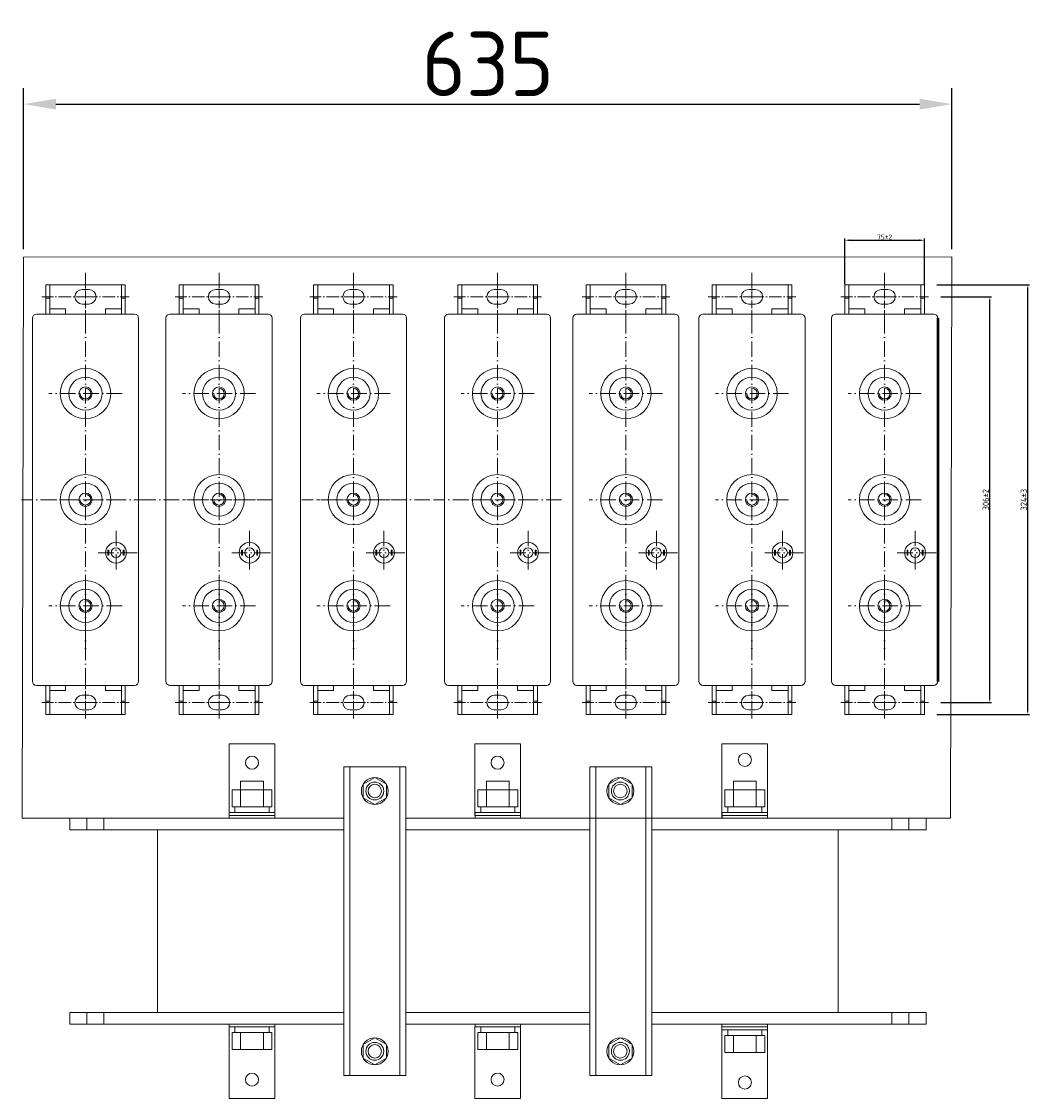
# Model space of a CAD drawing. Header units: millimetres. Extents: x -1203 to 1994, y -515 to 1290.
# Tile 1 of 5: x -1199 to -418, y -515 to 320. Entities that reach past the tile are written whole.
import ezdxf

# ---------------------------------------------------------------- set-up
doc = ezdxf.new("R2010")
doc.units = ezdxf.units.MM
for name, pattern in [('ACAD_ISO10W100', [18, 12, -3, 0, -3]), ('GEN7', [13.75, 9.75, -1.5, 1, -1.5]), ('GEN7A', [7.625, 6, -0.75, 0.125, -0.75])]:
    doc.linetypes.add(name, pattern=pattern)
doc.layers.get('0').update_dxf_attribs({"lineweight": 50})
doc.layers.add('02细实线', color=3, linetype='Continuous', lineweight=15)
doc.layers.add('05细中心线', color=7, linetype='ACAD_ISO10W100', lineweight=15)
doc.layers.add('7', color=4, linetype='GEN7')
doc.layers.add('7A', color=4, linetype='GEN7A')
doc.styles.add('GOST-2.304_Type-B', font='GOST Common.ttf')
doc.dimstyles.new('ISO-25', dxfattribs={"dimtxt": 5, "dimasz": 2.5, "dimexe": 1.25, "dimexo": 0.625, "dimtad": 1, "dimtoh": 1, "dimdec": 0, "dimtxsty": 'GOST-2.304_Type-B', "dimcen": 2.5, "dimadec": 0, "dimazin": 0, "dimtfac": 1, "dimtdec": 0, "dimtmove": 0, "dimatfit": 3, "dimfxl": 1, "dimarcsym": 0})

# ---------------------------------------------------------------- blocks, each defined once
blk = doc.blocks.new('*D132')
at = {"color": 0, "lineweight": -2, "transparency": 16777216}
for p, q in [((-1197.69, 143.98), (-1197.69, 268.91)), ((-477.88, 144.02), (-477.88, 268.91)), ((-1172.69, 256.41), (-502.88, 256.41))]:
    blk.add_line(p, q, dxfattribs=at)
at = {"color": 0, "transparency": 16777216}
for points in [[(-1172.69, 260.58), (-1172.69, 252.25), (-1197.69, 256.41)], [(-502.88, 260.58), (-502.88, 252.25), (-477.88, 256.41)]]:
    blk.add_solid(points, dxfattribs=at)
at = {"layer": 'Defpoints', "color": 0, "transparency": 16777216}
for p in [(-477.88, 256.41), (-1197.69, 137.73), (-477.88, 137.77)]:
    blk.add_point(p, dxfattribs=at)
at = {"color": 0, "lineweight": 0, "transparency": 16777216, "insert": (-837.78, 287.66), "char_height": 50, "attachment_point": 5, "style": 'GOST-2.304_Type-B'}
blk.add_mtext('635', dxfattribs=at)
blk = doc.blocks.new('*D136')
at = {"color": 0, "lineweight": -2}
for p, q in [((-486.54, 106.94), (-447.2, 106.94)), ((-448.45, -205.3), (-448.45, 104.44)), ((-486.54, -207.8), (-447.2, -207.8))]:
    blk.add_line(p, q, dxfattribs=at)
at = {"color": 0}
for points in [[(-448.87, 104.44), (-448.04, 104.44), (-448.45, 106.94)], [(-448.87, -205.3), (-448.04, -205.3), (-448.45, -207.8)]]:
    blk.add_solid(points, dxfattribs=at)
at = {"layer": 'Defpoints', "color": 0}
for p in [(-487.16, 106.94), (-448.45, 106.94), (-487.16, -207.8)]:
    blk.add_point(p, dxfattribs=at)
at = {"color": 0, "lineweight": 0, "insert": (-451.58, -50.43), "char_height": 5, "attachment_point": 5, "rotation": 90, "style": 'GOST-2.304_Type-B'}
blk.add_mtext('306±2', dxfattribs=at)
blk = doc.blocks.new('*D135')
at = {"color": 0, "lineweight": -2}
for p, q in [((-489.62, 116.2), (-417.71, 116.2)), ((-418.96, -214.56), (-418.96, 113.7)), ((-489.62, -217.06), (-417.71, -217.06))]:
    blk.add_line(p, q, dxfattribs=at)
at = {"color": 0}
for points in [[(-419.38, 113.7), (-418.54, 113.7), (-418.96, 116.2)], [(-419.38, -214.56), (-418.54, -214.56), (-418.96, -217.06)]]:
    blk.add_solid(points, dxfattribs=at)
at = {"layer": 'Defpoints', "color": 0}
for p in [(-490.25, 116.2), (-418.96, 116.2), (-490.25, -217.06)]:
    blk.add_point(p, dxfattribs=at)
at = {"color": 0, "lineweight": 0, "insert": (-422.08, -50.43), "char_height": 5, "attachment_point": 5, "rotation": 90, "style": 'GOST-2.304_Type-B'}
blk.add_mtext('324±3', dxfattribs=at)
blk = doc.blocks.new('*D129')
at = {"color": 0, "lineweight": -2}
for p, q in [((-560.87, 116.83), (-560.87, 152.08)), ((-556.87, 150.83), (-503.16, 150.83)), ((-499.16, 116.83), (-499.16, 152.08))]:
    blk.add_line(p, q, dxfattribs=at)
at = {"color": 0}
for points in [[(-556.87, 151.49), (-556.87, 150.16), (-560.87, 150.83)], [(-503.16, 151.49), (-503.16, 150.16), (-499.16, 150.83)]]:
    blk.add_solid(points, dxfattribs=at)
at = {"layer": 'Defpoints', "color": 0}
for p in [(-499.16, 150.83), (-560.87, 116.2), (-499.16, 116.2)]:
    blk.add_point(p, dxfattribs=at)
at = {"color": 0, "lineweight": 0, "insert": (-530.02, 153.33), "char_height": 5, "attachment_point": 5, "style": 'GOST-2.304_Type-B'}
blk.add_mtext('{\\H0.75x;75±2}', dxfattribs=at)

msp = doc.modelspace()

# ---------------------------------------------------------------- linework, layer by layer
at = {"lineweight": 0}
for p, q in [((-1149.71, 119.29), (-1149.71, 125.46)), ((-1046.17, 119.29), (-1046.17, 125.46)), ((-941.93, 119.29), (-941.93, 125.46)), ((-830.16, 119.29), (-830.16, 125.46)), ((-730.64, 119.29), (-730.64, 125.46)), ((-632.88, 119.29), (-632.88, 125.46)), ((-530.02, 119.29), (-530.02, 125.46)), ((-1111.66, 93.57), (-1187.77, 93.57)), ((-1008.11, 93.57), (-1084.23, 93.57)), ((-903.87, 93.57), (-979.98, 93.57)), ((-792.1, 93.57), (-868.21, 93.57)), ((-692.59, 93.57), (-768.7, 93.57)), ((-594.82, 93.57), (-670.94, 93.57)), ((-491.96, 93.57), (-568.07, 93.57)), ((-1190.86, 90.49), (-1190.86, -191.35)), ((-1108.57, 90.49), (-1108.57, -191.35)), ((-1087.32, 90.49), (-1087.32, -191.35)), ((-1005.03, 90.49), (-1005.03, -191.35)), ((-983.07, 90.49), (-983.07, -191.35)), ((-900.78, 90.49), (-900.78, -191.35)), ((-871.3, 90.49), (-871.3, -191.35)), ((-789.01, 90.49), (-789.01, -191.35)), ((-771.79, 90.49), (-771.79, -191.35)), ((-689.5, 90.49), (-689.5, -191.35)), ((-674.02, 90.49), (-674.02, -191.35)), ((-591.74, 90.49), (-591.74, -191.35)), ((-571.16, 90.49), (-571.16, -191.35)), ((-1149.71, -146.17), (-1149.71, -152.34)), ((-1046.17, -146.17), (-1046.17, -152.34)), ((-941.93, -146.17), (-941.93, -152.34)), ((-830.16, -146.17), (-830.16, -152.34)), ((-730.64, -146.17), (-730.64, -152.34)), ((-632.88, -146.17), (-632.88, -152.34)), ((-530.02, -146.17), (-530.02, -152.34)), ((-1111.66, -194.43), (-1187.77, -194.43)), ((-1008.11, -194.43), (-1084.23, -194.43)), ((-903.87, -194.43), (-979.98, -194.43)), ((-792.1, -194.43), (-868.21, -194.43)), ((-692.59, -194.43), (-768.7, -194.43)), ((-594.82, -194.43), (-670.94, -194.43)), ((-491.96, -194.43), (-568.07, -194.43)), ((-944.83, -257.52), (-944.83, -497.15)), ((-901.33, -257.52), (-905.92, -257.52)), ((-905.92, -257.52), (-905.92, -497.15)), ((-753.98, -257.52), (-753.98, -497.15)), ((-715.07, -257.52), (-715.07, -497.15)), ((-1036.04, -275.48), (-1029.42, -275.48)), ((-1036.04, -275.48), (-1036.04, -275.48)), ((-1036.04, -275.48), (-1036.04, -288.72)), ((-1011.77, -268.86), (-1029.42, -268.86)), ((-1029.42, -268.86), (-1029.42, -275.48)), ((-1029.42, -275.48), (-1029.42, -288.72)), ((-1029.42, -275.48), (-1011.77, -275.48)), ((-1011.77, -275.48), (-1011.77, -268.86)), ((-1005.15, -275.48), (-1011.77, -275.48)), ((-1011.77, -275.48), (-1011.77, -288.72)), ((-1005.15, -275.48), (-1005.15, -288.72)), ((-845.39, -275.48), (-838.77, -275.48)), ((-845.39, -275.48), (-845.39, -275.48)), ((-845.39, -275.48), (-845.39, -288.72)), ((-821.12, -268.86), (-838.77, -268.86)), ((-838.77, -268.86), (-838.77, -275.48)), ((-838.77, -275.48), (-838.77, -288.72)), ((-838.77, -275.48), (-821.12, -275.48)), ((-821.12, -275.48), (-821.12, -268.86)), ((-814.5, -275.48), (-821.12, -275.48)), ((-821.12, -275.48), (-821.12, -288.72)), ((-814.5, -275.48), (-814.5, -288.72)), ((-653.93, -275.48), (-647.31, -275.48)), ((-653.93, -275.48), (-653.93, -275.48)), ((-653.93, -275.48), (-653.93, -288.72)), ((-629.66, -268.86), (-647.31, -268.86)), ((-647.31, -268.86), (-647.31, -275.48)), ((-647.31, -275.48), (-647.31, -288.72)), ((-647.31, -275.48), (-629.66, -275.48)), ((-629.66, -275.48), (-629.66, -268.86)), ((-623.04, -275.48), (-629.66, -275.48)), ((-629.66, -275.48), (-629.66, -288.72)), ((-623.04, -275.48), (-623.04, -288.72)), ((-1005.15, -288.72), (-1036.04, -288.72)), ((-814.5, -288.72), (-845.39, -288.72)), ((-623.04, -288.72), (-653.93, -288.72)), ((-949.42, -297.55), (-1161.99, -297.55)), ((-1161.99, -297.55), (-1148.75, -297.55)), ((-1161.99, -297.55), (-1161.99, -306.37)), ((-1148.75, -297.55), (-1148.75, -306.37)), ((-1135.51, -306.37), (-1135.51, -297.55)), ((-1123.37, -297.55), (-1056.82, -297.55)), ((-1038.24, -295.34), (-1038.24, -293.13)), ((-1002.94, -293.13), (-1038.24, -293.13)), ((-1002.94, -295.34), (-1038.24, -295.34)), ((-1038.24, -297.55), (-1038.24, -295.34)), ((-1002.94, -297.55), (-1038.24, -297.55)), ((-1002.94, -293.13), (-1002.94, -295.34)), ((-1002.94, -295.34), (-1002.94, -297.55)), ((-758.57, -297.55), (-901.33, -297.55)), ((-847.6, -295.34), (-847.6, -293.13)), ((-812.3, -293.13), (-847.6, -293.13)), ((-812.3, -295.34), (-847.6, -295.34)), ((-847.6, -297.55), (-847.6, -295.34)), ((-812.3, -297.55), (-847.6, -297.55)), ((-812.3, -293.13), (-812.3, -295.34)), ((-812.3, -295.34), (-812.3, -297.55)), ((-557.45, -297.55), (-710.48, -297.55)), ((-710.48, -297.55), (-497.91, -297.55)), ((-656.13, -295.34), (-656.13, -293.13)), ((-620.83, -293.13), (-656.13, -293.13)), ((-620.83, -295.34), (-656.13, -295.34)), ((-656.13, -297.55), (-656.13, -295.34)), ((-620.83, -297.55), (-656.13, -297.55)), ((-620.83, -293.13), (-620.83, -295.34)), ((-620.83, -295.34), (-620.83, -297.55)), ((-536.53, -297.55), (-603.08, -297.55)), ((-524.39, -306.37), (-524.39, -297.55)), ((-497.91, -297.55), (-511.15, -297.55)), ((-511.15, -297.55), (-511.15, -306.37)), ((-497.91, -297.55), (-497.91, -306.37)), ((-1161.99, -306.37), (-1093.87, -306.37)), ((-1148.75, -306.37), (-1135.51, -306.37)), ((-1148.75, -306.37), (-1135.51, -306.37)), ((-497.91, -306.37), (-566.03, -306.37)), ((-511.15, -306.37), (-524.39, -306.37)), ((-511.15, -306.37), (-524.39, -306.37)), ((-1161.99, -448.3), (-1105.83, -448.3)), ((-1161.99, -457.12), (-1161.99, -448.3)), ((-949.42, -448.3), (-1160.07, -448.3)), ((-1148.75, -457.12), (-1148.75, -448.3)), ((-1148.75, -448.3), (-1135.51, -448.3)), ((-1148.75, -448.3), (-1135.51, -448.3)), ((-1135.51, -448.3), (-1135.51, -457.12)), ((-1105.83, -448.3), (-949.42, -448.3)), ((-901.33, -448.3), (-758.57, -448.3)), ((-710.48, -448.3), (-499.83, -448.3)), ((-497.91, -448.3), (-557.45, -448.3)), ((-511.15, -448.3), (-524.39, -448.3)), ((-511.15, -448.3), (-524.39, -448.3)), ((-524.39, -448.3), (-524.39, -457.12)), ((-511.15, -457.12), (-511.15, -448.3)), ((-497.91, -457.12), (-497.91, -448.3)), ((-949.42, -457.12), (-1161.99, -457.12)), ((-1161.99, -457.12), (-1148.75, -457.12)), ((-949.42, -457.12), (-1160.07, -457.12)), ((-1105.83, -457.12), (-949.42, -457.12)), ((-1002.94, -457.12), (-1038.25, -457.12)), ((-1038.25, -457.12), (-1038.25, -459.33)), ((-1002.94, -459.33), (-1038.25, -459.33)), ((-1002.94, -459.33), (-1002.94, -457.12)), ((-901.33, -457.12), (-758.57, -457.12)), ((-812.3, -457.12), (-847.6, -457.12)), ((-847.6, -457.12), (-847.6, -459.33)), ((-812.3, -459.33), (-847.6, -459.33)), ((-812.3, -459.33), (-812.3, -457.12)), ((-710.48, -457.12), (-499.83, -457.12)), ((-710.48, -457.12), (-497.91, -457.12)), ((-620.84, -457.12), (-656.14, -457.12)), ((-656.14, -457.12), (-656.14, -459.33)), ((-620.84, -459.33), (-656.14, -459.33)), ((-656.14, -459.33), (-656.14, -461.54)), ((-620.84, -459.33), (-620.84, -457.12)), ((-620.84, -461.54), (-620.84, -459.33)), ((-536.53, -457.12), (-603.08, -457.12)), ((-497.91, -457.12), (-511.15, -457.12)), ((-1036.04, -476.98), (-1036.04, -463.74)), ((-1005.15, -463.74), (-1036.04, -463.74)), ((-1029.42, -476.98), (-1029.42, -463.74)), ((-1011.77, -476.98), (-1011.77, -463.74)), ((-1005.15, -476.98), (-1005.15, -463.74)), ((-845.4, -476.98), (-845.4, -463.74)), ((-814.51, -463.74), (-845.4, -463.74)), ((-838.78, -476.98), (-838.78, -463.74)), ((-821.13, -476.98), (-821.13, -463.74)), ((-814.51, -476.98), (-814.51, -463.74)), ((-620.84, -461.54), (-656.14, -461.54)), ((-653.93, -479.19), (-653.93, -465.95)), ((-623.04, -465.95), (-653.93, -465.95)), ((-647.31, -479.19), (-647.31, -465.95)), ((-629.66, -479.19), (-629.66, -465.95)), ((-623.04, -479.19), (-623.04, -465.95)), ((-1036.04, -476.98), (-1029.42, -476.98)), ((-1036.04, -476.98), (-1036.04, -476.98)), ((-1029.42, -476.98), (-1011.77, -476.98)), ((-1005.15, -476.98), (-1011.77, -476.98)), ((-845.4, -476.98), (-838.78, -476.98)), ((-845.4, -476.98), (-845.4, -476.98)), ((-838.78, -476.98), (-821.13, -476.98)), ((-814.51, -476.98), (-821.13, -476.98)), ((-653.93, -479.19), (-647.31, -479.19)), ((-653.93, -479.19), (-653.93, -479.19)), ((-647.31, -479.19), (-629.66, -479.19)), ((-623.04, -479.19), (-629.66, -479.19))]:
    msp.add_line(p, q, dxfattribs=at)
at = {"color": 0, "lineweight": 0}
for p, q in [((-1180.57, 93.57), (-1180.57, 116.2)), ((-1118.86, 116.2), (-1180.57, 116.2)), ((-1177.39, 93.57), (-1177.39, 115.81)), ((-1152.28, 112.6), (-1147.14, 112.6)), ((-1121.74, 93.57), (-1121.74, 116.2)), ((-1118.86, 93.57), (-1118.86, 116.2)), ((-1077.03, 93.57), (-1077.03, 116.2)), ((-1015.31, 116.2), (-1077.03, 116.2)), ((-1073.85, 93.57), (-1073.85, 115.81)), ((-1048.74, 112.6), (-1043.6, 112.6)), ((-1018.2, 93.57), (-1018.2, 116.2)), ((-1015.31, 93.57), (-1015.31, 116.2)), ((-972.78, 93.57), (-972.78, 116.2)), ((-911.07, 116.2), (-972.78, 116.2)), ((-969.6, 93.57), (-969.6, 115.81)), ((-944.5, 112.6), (-939.35, 112.6)), ((-913.95, 93.57), (-913.95, 116.2)), ((-911.07, 93.57), (-911.07, 116.2)), ((-861.01, 93.57), (-861.01, 116.2)), ((-799.3, 116.2), (-861.01, 116.2)), ((-857.83, 93.57), (-857.83, 115.81)), ((-832.73, 112.6), (-827.59, 112.6)), ((-802.18, 93.57), (-802.18, 116.2)), ((-799.3, 93.57), (-799.3, 116.2)), ((-761.5, 93.57), (-761.5, 116.2)), ((-699.79, 116.2), (-761.5, 116.2)), ((-758.32, 93.57), (-758.32, 115.81)), ((-733.22, 112.6), (-728.07, 112.6)), ((-702.67, 93.57), (-702.67, 116.2)), ((-699.79, 93.57), (-699.79, 116.2)), ((-663.74, 93.57), (-663.74, 116.2)), ((-602.02, 116.2), (-663.74, 116.2)), ((-660.56, 93.57), (-660.56, 115.81)), ((-635.45, 112.6), (-630.31, 112.6)), ((-604.91, 93.57), (-604.91, 116.2)), ((-602.02, 93.57), (-602.02, 116.2)), ((-560.87, 93.57), (-560.87, 116.2)), ((-499.16, 116.2), (-560.87, 116.2)), ((-557.69, 93.57), (-557.69, 115.81)), ((-532.59, 112.6), (-527.44, 112.6)), ((-502.04, 93.57), (-502.04, 116.2)), ((-499.16, 93.57), (-499.16, 116.2)), ((-1177.39, 105.92), (-1180.57, 105.92)), ((-1177.39, 93.57), (-1177.39, 105.92)), ((-1147.14, 101.29), (-1152.28, 101.29)), ((-1121.74, 93.57), (-1121.74, 105.92)), ((-1121.74, 105.92), (-1118.86, 105.92)), ((-1118.86, 93.57), (-1118.86, 106.43)), ((-1073.85, 105.92), (-1077.03, 105.92)), ((-1073.85, 93.57), (-1073.85, 105.92)), ((-1043.6, 101.29), (-1048.74, 101.29)), ((-1018.2, 93.57), (-1018.2, 105.92)), ((-1018.2, 105.92), (-1015.31, 105.92)), ((-1015.31, 93.57), (-1015.31, 106.43)), ((-969.6, 105.92), (-972.78, 105.92)), ((-969.6, 93.57), (-969.6, 105.92)), ((-939.35, 101.29), (-944.5, 101.29)), ((-913.95, 93.57), (-913.95, 105.92)), ((-913.95, 105.92), (-911.07, 105.92)), ((-911.07, 93.57), (-911.07, 106.43)), ((-857.83, 105.92), (-861.01, 105.92)), ((-857.83, 93.57), (-857.83, 105.92)), ((-827.59, 101.29), (-832.73, 101.29)), ((-802.18, 93.57), (-802.18, 105.92)), ((-802.18, 105.92), (-799.3, 105.92)), ((-799.3, 93.57), (-799.3, 106.43)), ((-758.32, 105.92), (-761.5, 105.92)), ((-758.32, 93.57), (-758.32, 105.92)), ((-728.07, 101.29), (-733.22, 101.29)), ((-702.67, 93.57), (-702.67, 105.92)), ((-702.67, 105.92), (-699.79, 105.92)), ((-699.79, 93.57), (-699.79, 106.43)), ((-660.56, 105.92), (-663.74, 105.92)), ((-660.56, 93.57), (-660.56, 105.92)), ((-630.31, 101.29), (-635.45, 101.29)), ((-604.91, 93.57), (-604.91, 105.92)), ((-604.91, 105.92), (-602.02, 105.92)), ((-602.02, 93.57), (-602.02, 106.43)), ((-557.69, 105.92), (-560.87, 105.92)), ((-557.69, 93.57), (-557.69, 105.92)), ((-527.44, 101.29), (-532.59, 101.29)), ((-502.04, 93.57), (-502.04, 105.92)), ((-502.04, 105.92), (-499.16, 105.92)), ((-499.16, 93.57), (-499.16, 106.43)), ((-1180.57, 93.57), (-1177.39, 93.57)), ((-1165.14, 97.69), (-1177.39, 97.69)), ((-1165.14, 93.57), (-1165.14, 97.69)), ((-1165.14, 93.57), (-1134.28, 93.57)), ((-1149.71, 93.57), (-1165.14, 93.57)), ((-1134.28, 93.57), (-1134.28, 97.69)), ((-1121.74, 97.69), (-1134.28, 97.69)), ((-1121.74, 93.57), (-1121.74, 97.69)), ((-1121.74, 93.57), (-1118.86, 93.57)), ((-1077.03, 93.57), (-1073.85, 93.57)), ((-1061.6, 97.69), (-1073.85, 97.69)), ((-1061.6, 93.57), (-1061.6, 97.69)), ((-1061.6, 93.57), (-1030.74, 93.57)), ((-1046.17, 93.57), (-1061.6, 93.57)), ((-1030.74, 93.57), (-1030.74, 97.69)), ((-1018.2, 97.69), (-1030.74, 97.69)), ((-1018.2, 93.57), (-1018.2, 97.69)), ((-1018.2, 93.57), (-1015.31, 93.57)), ((-972.78, 93.57), (-969.6, 93.57)), ((-957.35, 97.69), (-969.6, 97.69)), ((-957.35, 93.57), (-957.35, 97.69)), ((-957.35, 93.57), (-926.5, 93.57)), ((-941.93, 93.57), (-957.35, 93.57)), ((-926.5, 93.57), (-926.5, 97.69)), ((-913.95, 97.69), (-926.5, 97.69)), ((-913.95, 93.57), (-913.95, 97.69)), ((-913.95, 93.57), (-911.07, 93.57)), ((-861.01, 93.57), (-857.83, 93.57)), ((-845.59, 97.69), (-857.83, 97.69)), ((-845.59, 93.57), (-845.59, 97.69)), ((-845.59, 93.57), (-814.73, 93.57)), ((-830.16, 93.57), (-845.59, 93.57)), ((-814.73, 93.57), (-814.73, 97.69)), ((-802.18, 97.69), (-814.73, 97.69)), ((-802.18, 93.57), (-802.18, 97.69)), ((-802.18, 93.57), (-799.3, 93.57)), ((-761.5, 93.57), (-758.32, 93.57)), ((-746.07, 97.69), (-758.32, 97.69)), ((-746.07, 93.57), (-746.07, 97.69)), ((-746.07, 93.57), (-715.21, 93.57)), ((-730.64, 93.57), (-746.07, 93.57)), ((-715.21, 93.57), (-715.21, 97.69)), ((-702.67, 97.69), (-715.21, 97.69)), ((-702.67, 93.57), (-702.67, 97.69)), ((-702.67, 93.57), (-699.79, 93.57)), ((-663.74, 93.57), (-660.56, 93.57)), ((-648.31, 97.69), (-660.56, 97.69)), ((-648.31, 93.57), (-648.31, 97.69)), ((-648.31, 93.57), (-617.45, 93.57)), ((-632.88, 93.57), (-648.31, 93.57)), ((-617.45, 93.57), (-617.45, 97.69)), ((-604.91, 97.69), (-617.45, 97.69)), ((-604.91, 93.57), (-604.91, 97.69)), ((-604.91, 93.57), (-602.02, 93.57)), ((-560.87, 93.57), (-557.69, 93.57)), ((-545.44, 97.69), (-557.69, 97.69)), ((-545.44, 93.57), (-545.44, 97.69)), ((-545.44, 93.57), (-514.59, 93.57)), ((-530.02, 93.57), (-545.44, 93.57)), ((-514.59, 93.57), (-514.59, 97.69)), ((-502.04, 97.69), (-514.59, 97.69)), ((-502.04, 93.57), (-502.04, 97.69)), ((-502.04, 93.57), (-499.16, 93.57)), ((-1132.28, -93.56), (-1132.28, -89.45)), ((-1132.28, -89.45), (-1131.6, -89.45)), ((-1131.6, -93.56), (-1131.6, -89.45)), ((-1120.5, -93.56), (-1120.5, -89.45)), ((-1119.81, -89.45), (-1120.5, -89.45)), ((-1119.81, -93.56), (-1119.81, -89.45)), ((-1028.74, -93.56), (-1028.74, -89.45)), ((-1028.74, -89.45), (-1028.05, -89.45)), ((-1028.05, -93.56), (-1028.05, -89.45)), ((-1016.96, -93.56), (-1016.96, -89.45)), ((-1016.27, -89.45), (-1016.96, -89.45)), ((-1016.27, -93.56), (-1016.27, -89.45)), ((-924.49, -93.56), (-924.49, -89.45)), ((-924.49, -89.45), (-923.81, -89.45)), ((-923.81, -93.56), (-923.81, -89.45)), ((-912.71, -93.56), (-912.71, -89.45)), ((-912.03, -89.45), (-912.71, -89.45)), ((-912.03, -93.56), (-912.03, -89.45)), ((-812.72, -93.56), (-812.72, -89.45)), ((-812.72, -89.45), (-812.04, -89.45)), ((-812.04, -93.56), (-812.04, -89.45)), ((-800.94, -93.56), (-800.94, -89.45)), ((-800.26, -89.45), (-800.94, -89.45)), ((-800.26, -93.56), (-800.26, -89.45)), ((-713.21, -93.56), (-713.21, -89.45)), ((-713.21, -89.45), (-712.53, -89.45)), ((-712.53, -93.56), (-712.53, -89.45)), ((-701.43, -93.56), (-701.43, -89.45)), ((-700.74, -89.45), (-701.43, -89.45)), ((-700.74, -93.56), (-700.74, -89.45)), ((-615.45, -93.56), (-615.45, -89.45)), ((-615.45, -89.45), (-614.76, -89.45)), ((-614.76, -93.56), (-614.76, -89.45)), ((-603.67, -93.56), (-603.67, -89.45)), ((-602.98, -89.45), (-603.67, -89.45)), ((-602.98, -93.56), (-602.98, -89.45)), ((-512.58, -93.56), (-512.58, -89.45)), ((-512.58, -89.45), (-511.9, -89.45)), ((-511.9, -93.56), (-511.9, -89.45)), ((-500.8, -93.56), (-500.8, -89.45)), ((-500.12, -89.45), (-500.8, -89.45)), ((-500.12, -93.56), (-500.12, -89.45)), ((-1132.28, -93.56), (-1131.6, -93.56)), ((-1119.81, -93.56), (-1120.5, -93.56)), ((-1028.74, -93.56), (-1028.05, -93.56)), ((-1016.27, -93.56), (-1016.96, -93.56)), ((-924.49, -93.56), (-923.81, -93.56)), ((-912.03, -93.56), (-912.71, -93.56)), ((-812.72, -93.56), (-812.04, -93.56)), ((-800.26, -93.56), (-800.94, -93.56)), ((-713.21, -93.56), (-712.53, -93.56)), ((-700.74, -93.56), (-701.43, -93.56)), ((-615.45, -93.56), (-614.76, -93.56)), ((-602.98, -93.56), (-603.67, -93.56)), ((-512.58, -93.56), (-511.9, -93.56)), ((-500.12, -93.56), (-500.8, -93.56)), ((-1180.57, -194.43), (-1180.57, -217.06)), ((-1180.57, -194.43), (-1177.39, -194.43)), ((-1177.39, -194.43), (-1177.39, -216.67)), ((-1177.39, -194.43), (-1177.39, -206.77)), ((-1165.14, -198.55), (-1177.39, -198.55)), ((-1165.14, -194.43), (-1134.28, -194.43)), ((-1165.14, -194.43), (-1165.14, -198.55)), ((-1149.71, -194.43), (-1165.14, -194.43)), ((-1134.28, -194.43), (-1134.28, -198.55)), ((-1121.74, -198.55), (-1134.28, -198.55)), ((-1121.74, -194.43), (-1121.74, -217.06)), ((-1121.74, -194.43), (-1121.74, -206.77)), ((-1121.74, -194.43), (-1121.74, -198.55)), ((-1121.74, -194.43), (-1118.86, -194.43)), ((-1118.86, -194.43), (-1118.86, -217.06)), ((-1118.86, -194.43), (-1118.86, -207.29)), ((-1077.03, -194.43), (-1077.03, -217.06)), ((-1077.03, -194.43), (-1073.85, -194.43)), ((-1073.85, -194.43), (-1073.85, -216.67)), ((-1073.85, -194.43), (-1073.85, -206.77)), ((-1061.6, -198.55), (-1073.85, -198.55)), ((-1061.6, -194.43), (-1030.74, -194.43)), ((-1061.6, -194.43), (-1061.6, -198.55)), ((-1046.17, -194.43), (-1061.6, -194.43)), ((-1030.74, -194.43), (-1030.74, -198.55)), ((-1018.2, -198.55), (-1030.74, -198.55)), ((-1018.2, -194.43), (-1018.2, -217.06)), ((-1018.2, -194.43), (-1018.2, -206.77)), ((-1018.2, -194.43), (-1018.2, -198.55)), ((-1018.2, -194.43), (-1015.31, -194.43)), ((-1015.31, -194.43), (-1015.31, -217.06)), ((-1015.31, -194.43), (-1015.31, -207.29)), ((-972.78, -194.43), (-972.78, -217.06)), ((-972.78, -194.43), (-969.6, -194.43)), ((-969.6, -194.43), (-969.6, -216.67)), ((-969.6, -194.43), (-969.6, -206.77)), ((-957.35, -198.55), (-969.6, -198.55)), ((-957.35, -194.43), (-926.5, -194.43)), ((-957.35, -194.43), (-957.35, -198.55)), ((-941.93, -194.43), (-957.35, -194.43)), ((-926.5, -194.43), (-926.5, -198.55)), ((-913.95, -198.55), (-926.5, -198.55)), ((-913.95, -194.43), (-913.95, -217.06)), ((-913.95, -194.43), (-913.95, -206.77)), ((-913.95, -194.43), (-913.95, -198.55)), ((-913.95, -194.43), (-911.07, -194.43)), ((-911.07, -194.43), (-911.07, -217.06)), ((-911.07, -194.43), (-911.07, -207.29)), ((-861.01, -194.43), (-861.01, -217.06)), ((-861.01, -194.43), (-857.83, -194.43)), ((-857.83, -194.43), (-857.83, -216.67)), ((-857.83, -194.43), (-857.83, -206.77)), ((-845.59, -198.55), (-857.83, -198.55)), ((-845.59, -194.43), (-814.73, -194.43)), ((-845.59, -194.43), (-845.59, -198.55)), ((-830.16, -194.43), (-845.59, -194.43)), ((-814.73, -194.43), (-814.73, -198.55)), ((-802.18, -198.55), (-814.73, -198.55)), ((-802.18, -194.43), (-802.18, -217.06)), ((-802.18, -194.43), (-802.18, -206.77)), ((-802.18, -194.43), (-802.18, -198.55)), ((-802.18, -194.43), (-799.3, -194.43)), ((-799.3, -194.43), (-799.3, -217.06)), ((-799.3, -194.43), (-799.3, -207.29)), ((-761.5, -194.43), (-761.5, -217.06)), ((-761.5, -194.43), (-758.32, -194.43)), ((-758.32, -194.43), (-758.32, -216.67)), ((-758.32, -194.43), (-758.32, -206.77)), ((-746.07, -198.55), (-758.32, -198.55)), ((-746.07, -194.43), (-715.21, -194.43)), ((-746.07, -194.43), (-746.07, -198.55)), ((-730.64, -194.43), (-746.07, -194.43)), ((-715.21, -194.43), (-715.21, -198.55)), ((-702.67, -198.55), (-715.21, -198.55)), ((-702.67, -194.43), (-702.67, -217.06)), ((-702.67, -194.43), (-702.67, -206.77)), ((-702.67, -194.43), (-702.67, -198.55)), ((-702.67, -194.43), (-699.79, -194.43)), ((-699.79, -194.43), (-699.79, -217.06)), ((-699.79, -194.43), (-699.79, -207.29)), ((-663.74, -194.43), (-663.74, -217.06)), ((-663.74, -194.43), (-660.56, -194.43)), ((-660.56, -194.43), (-660.56, -216.67)), ((-660.56, -194.43), (-660.56, -206.77)), ((-648.31, -198.55), (-660.56, -198.55)), ((-648.31, -194.43), (-617.45, -194.43)), ((-648.31, -194.43), (-648.31, -198.55)), ((-632.88, -194.43), (-648.31, -194.43)), ((-617.45, -194.43), (-617.45, -198.55)), ((-604.91, -198.55), (-617.45, -198.55)), ((-604.91, -194.43), (-604.91, -217.06)), ((-604.91, -194.43), (-604.91, -206.77)), ((-604.91, -194.43), (-604.91, -198.55)), ((-604.91, -194.43), (-602.02, -194.43)), ((-602.02, -194.43), (-602.02, -217.06)), ((-602.02, -194.43), (-602.02, -207.29)), ((-560.87, -194.43), (-560.87, -217.06)), ((-560.87, -194.43), (-557.69, -194.43)), ((-557.69, -194.43), (-557.69, -216.67)), ((-557.69, -194.43), (-557.69, -206.77)), ((-545.44, -198.55), (-557.69, -198.55)), ((-545.44, -194.43), (-514.59, -194.43)), ((-545.44, -194.43), (-545.44, -198.55)), ((-530.02, -194.43), (-545.44, -194.43)), ((-514.59, -194.43), (-514.59, -198.55)), ((-502.04, -198.55), (-514.59, -198.55)), ((-502.04, -194.43), (-502.04, -217.06)), ((-502.04, -194.43), (-502.04, -206.77)), ((-502.04, -194.43), (-502.04, -198.55)), ((-502.04, -194.43), (-499.16, -194.43)), ((-499.16, -194.43), (-499.16, -217.06)), ((-499.16, -194.43), (-499.16, -207.29)), ((-1177.39, -206.77), (-1180.57, -206.77)), ((-1147.14, -202.15), (-1152.28, -202.15)), ((-1121.74, -206.77), (-1118.86, -206.77)), ((-1073.85, -206.77), (-1077.03, -206.77)), ((-1043.6, -202.15), (-1048.74, -202.15)), ((-1018.2, -206.77), (-1015.31, -206.77)), ((-969.6, -206.77), (-972.78, -206.77)), ((-939.35, -202.15), (-944.5, -202.15)), ((-913.95, -206.77), (-911.07, -206.77)), ((-857.83, -206.77), (-861.01, -206.77)), ((-827.59, -202.15), (-832.73, -202.15)), ((-802.18, -206.77), (-799.3, -206.77)), ((-758.32, -206.77), (-761.5, -206.77)), ((-728.07, -202.15), (-733.22, -202.15)), ((-702.67, -206.77), (-699.79, -206.77)), ((-660.56, -206.77), (-663.74, -206.77)), ((-630.31, -202.15), (-635.45, -202.15)), ((-604.91, -206.77), (-602.02, -206.77)), ((-557.69, -206.77), (-560.87, -206.77)), ((-527.44, -202.15), (-532.59, -202.15)), ((-502.04, -206.77), (-499.16, -206.77)), ((-1118.86, -217.06), (-1180.57, -217.06)), ((-1152.28, -213.46), (-1147.14, -213.46)), ((-1015.31, -217.06), (-1077.03, -217.06)), ((-1048.74, -213.46), (-1043.6, -213.46)), ((-911.07, -217.06), (-972.78, -217.06)), ((-944.5, -213.46), (-939.35, -213.46)), ((-799.3, -217.06), (-861.01, -217.06)), ((-832.73, -213.46), (-827.59, -213.46)), ((-699.79, -217.06), (-761.5, -217.06)), ((-733.22, -213.46), (-728.07, -213.46)), ((-602.02, -217.06), (-663.74, -217.06)), ((-635.45, -213.46), (-630.31, -213.46)), ((-499.16, -217.06), (-560.87, -217.06)), ((-532.59, -213.46), (-527.44, -213.46))]:
    msp.add_line(p, q, dxfattribs=at)
msp.add_line((-488.87, 90.49), (-488.87, -191.35))
at = {"lineweight": 0}
for points in [[(-1077.26, -297.56), (-1198.79, -297.56), (-1197.69, 137.73), (-477.88, 137.96), (-478.98, -297.56), (-799.59, -297.56)], [(-758.57, -297.55), (-901.33, -297.55)], [(-949.42, -448.3), (-1093.87, -448.3), (-1093.87, -306.37), (-949.42, -306.37)], [(-901.33, -306.37), (-758.57, -306.37)], [(-710.48, -448.3), (-566.03, -448.3), (-566.03, -306.37), (-710.48, -306.37)], [(-758.57, -448.3), (-901.33, -448.3)]]:
    msp.add_lwpolyline(points, dxfattribs=at)
for points in [[(-1038.25, -295.34), (-1002.94, -295.34), (-1002.94, -239.81), (-1038.25, -239.81)], [(-847.81, -295.34), (-812.5, -295.34), (-812.5, -239.81), (-847.81, -239.81)], [(-656.14, -297.55), (-620.83, -297.55), (-620.83, -239.81), (-656.14, -239.81)], [(-949.42, -257.52), (-901.33, -257.52), (-901.33, -497.15), (-949.42, -497.15)], [(-710.48, -257.52), (-758.57, -257.52), (-758.57, -497.15), (-710.48, -497.15)], [(-925.37, -286.81), (-916.34, -281.59), (-916.34, -271.17), (-925.37, -265.95), (-934.4, -271.17), (-934.4, -281.59)], [(-734.94, -286.81), (-743.97, -281.59), (-743.97, -271.17), (-734.94, -265.95), (-725.91, -271.17), (-725.91, -281.59)], [(-1033.83, -288.72), (-1033.83, -293.13), (-1007.35, -293.13), (-1007.35, -288.72)], [(-843.19, -288.72), (-843.19, -293.13), (-816.71, -293.13), (-816.71, -288.72)], [(-651.72, -288.72), (-651.72, -293.13), (-625.24, -293.13), (-625.24, -288.72)], [(-1038.25, -459.33), (-1002.94, -459.33), (-1002.94, -514.87), (-1038.25, -514.87)], [(-1033.83, -463.74), (-1033.83, -459.33), (-1007.36, -459.33), (-1007.36, -463.74)], [(-847.81, -459.33), (-812.5, -459.33), (-812.5, -514.87), (-847.81, -514.87)], [(-843.19, -463.74), (-843.19, -459.33), (-816.72, -459.33), (-816.72, -463.74)], [(-656.14, -457.12), (-620.83, -457.12), (-620.83, -514.87), (-656.14, -514.87)], [(-651.72, -465.95), (-651.72, -461.54), (-625.25, -461.54), (-625.25, -465.95)], [(-925.37, -467.86), (-916.34, -473.08), (-916.34, -483.5), (-925.37, -488.72), (-934.4, -483.5), (-934.4, -473.08)], [(-734.94, -467.86), (-743.97, -473.08), (-743.97, -483.5), (-734.94, -488.72), (-725.91, -483.5), (-725.91, -473.08)]]:
    msp.add_lwpolyline(points, close=True, dxfattribs=at)
for centre, radius in [((-1149.71, 31.86), 19.54), ((-1046.17, 31.86), 19.54), ((-941.93, 31.86), 19.54), ((-830.16, 31.86), 19.54), ((-730.64, 31.86), 19.54), ((-632.88, 31.86), 19.54), ((-530.02, 31.86), 19.54), ((-1149.71, 31.86), 12.86), ((-1046.17, 31.86), 12.86), ((-941.93, 31.86), 12.86), ((-830.16, 31.86), 12.86), ((-730.64, 31.86), 12.86), ((-632.88, 31.86), 12.86), ((-530.02, 31.86), 12.86), ((-1149.71, 31.86), 5.14), ((-1046.17, 31.86), 5.14), ((-941.93, 31.86), 5.14), ((-830.16, 31.86), 5.14), ((-730.64, 31.86), 5.14), ((-632.88, 31.86), 5.14), ((-530.02, 31.86), 5.14), ((-1149.71, -50.43), 19.54), ((-1046.17, -50.43), 19.54), ((-941.93, -50.43), 19.54), ((-830.16, -50.43), 19.54), ((-730.64, -50.43), 19.54), ((-632.88, -50.43), 19.54), ((-530.02, -50.43), 19.54), ((-1149.71, -50.43), 12.86), ((-1046.17, -50.43), 12.86), ((-941.93, -50.43), 12.86), ((-830.16, -50.43), 12.86), ((-730.64, -50.43), 12.86), ((-632.88, -50.43), 12.86), ((-530.02, -50.43), 12.86), ((-1149.71, -50.43), 5.14), ((-1046.17, -50.43), 5.14), ((-941.93, -50.43), 5.14), ((-830.16, -50.43), 5.14), ((-730.64, -50.43), 5.14), ((-632.88, -50.43), 5.14), ((-530.02, -50.43), 5.14), ((-1149.71, -132.72), 19.54), ((-1046.17, -132.72), 19.54), ((-941.93, -132.72), 19.54), ((-830.16, -132.72), 19.54), ((-730.64, -132.72), 19.54), ((-632.88, -132.72), 19.54), ((-530.02, -132.72), 19.54), ((-1149.71, -132.72), 12.86), ((-1046.17, -132.72), 12.86), ((-941.93, -132.72), 12.86), ((-830.16, -132.72), 12.86), ((-730.64, -132.72), 12.86), ((-632.88, -132.72), 12.86), ((-530.02, -132.72), 12.86), ((-1149.71, -132.72), 5.14), ((-1046.17, -132.72), 5.14), ((-941.93, -132.72), 5.14), ((-830.16, -132.72), 5.14), ((-730.64, -132.72), 5.14), ((-632.88, -132.72), 5.14), ((-530.02, -132.72), 5.14), ((-1020.59, -254.41), 5.08), ((-830.16, -254.41), 5.08), ((-638.35, -252.21), 5.08), ((-925.37, -276.38), 10.43), ((-734.94, -276.38), 10.43), ((-925.37, -276.38), 6.95), ((-925.37, -276.38), 5.21), ((-734.94, -276.38), 6.95), ((-734.94, -276.38), 5.21), ((-925.37, -478.29), 10.43), ((-925.37, -478.29), 6.95), ((-925.37, -478.29), 5.21), ((-734.94, -478.29), 10.43), ((-734.94, -478.29), 6.95), ((-734.94, -478.29), 5.21), ((-1020.59, -500.26), 5.08), ((-830.16, -500.26), 5.08), ((-638.35, -502.46), 5.08)]:
    msp.add_circle(centre, radius, dxfattribs=at)
at = {"color": 0, "lineweight": 0}
for centre, radius in [((-1126.05, -91.51), 8.04), ((-1022.51, -91.51), 8.04), ((-918.26, -91.51), 8.04), ((-806.49, -91.51), 8.04), ((-706.98, -91.51), 8.04), ((-609.21, -91.51), 8.04), ((-506.35, -91.51), 8.04), ((-1126.05, -91.51), 3.76), ((-1022.51, -91.51), 3.76), ((-918.26, -91.51), 3.76), ((-806.49, -91.51), 3.76), ((-706.98, -91.51), 3.76), ((-609.21, -91.51), 3.76), ((-506.35, -91.51), 3.76)]:
    msp.add_circle(centre, radius, dxfattribs=at)
for centre, start, end in [((-1152.28, 106.94), 90, 270), ((-1147.14, 106.94), 270, 90), ((-1048.74, 106.94), 90, 270), ((-1043.6, 106.94), 270, 90), ((-944.5, 106.94), 90, 270), ((-939.35, 106.94), 270, 90), ((-832.73, 106.94), 90, 270), ((-827.59, 106.94), 270, 90), ((-733.22, 106.94), 90, 270), ((-728.07, 106.94), 270, 90), ((-635.45, 106.94), 90, 270), ((-630.31, 106.94), 270, 90), ((-532.59, 106.94), 90, 270), ((-527.44, 106.94), 270, 90), ((-1152.28, -207.8), 90, 270), ((-1147.14, -207.8), 270, 90), ((-1048.74, -207.8), 90, 270), ((-1043.6, -207.8), 270, 90), ((-944.5, -207.8), 90, 270), ((-939.35, -207.8), 270, 90), ((-832.73, -207.8), 90, 270), ((-827.59, -207.8), 270, 90), ((-733.22, -207.8), 90, 270), ((-728.07, -207.8), 270, 90), ((-635.45, -207.8), 90, 270), ((-630.31, -207.8), 270, 90), ((-532.59, -207.8), 90, 270), ((-527.44, -207.8), 270, 90)]:
    msp.add_arc(centre, 5.66, start, end, dxfattribs=at)
at = {"lineweight": 0}
for centre, start, end in [((-1187.77, 90.49), 90, 180), ((-1111.66, 90.49), 0, 90), ((-1084.23, 90.49), 90, 180), ((-1008.11, 90.49), 0, 90), ((-979.98, 90.49), 90, 180), ((-903.87, 90.49), 0, 90), ((-868.21, 90.49), 90, 180), ((-792.1, 90.49), 0, 90), ((-768.7, 90.49), 90, 180), ((-692.59, 90.49), 0, 90), ((-670.94, 90.49), 90, 180), ((-594.82, 90.49), 0, 90), ((-568.07, 90.49), 90, 180), ((-491.96, 90.49), 0, 90), ((-1187.77, -191.35), 180, 270), ((-1111.66, -191.35), 270, 0), ((-1084.23, -191.35), 180, 270), ((-1008.11, -191.35), 270, 0), ((-979.98, -191.35), 180, 270), ((-903.87, -191.35), 270, 0), ((-868.21, -191.35), 180, 270), ((-792.1, -191.35), 270, 0), ((-768.7, -191.35), 180, 270), ((-692.59, -191.35), 270, 0), ((-670.94, -191.35), 180, 270), ((-594.82, -191.35), 270, 0), ((-568.07, -191.35), 180, 270), ((-491.96, -191.35), 270, 0)]:
    msp.add_arc(centre, 3.09, start, end, dxfattribs=at)
at = {"layer": '02细实线', "lineweight": 0}
for centre in [(-1149.71, 31.86), (-1046.17, 31.86), (-941.93, 31.86), (-830.16, 31.86), (-730.64, 31.86), (-632.88, 31.86), (-530.02, 31.86), (-1149.71, -50.43), (-1046.17, -50.43), (-941.93, -50.43), (-830.16, -50.43), (-730.64, -50.43), (-632.88, -50.43), (-530.02, -50.43), (-1149.71, -132.72), (-1046.17, -132.72), (-941.93, -132.72), (-830.16, -132.72), (-730.64, -132.72), (-632.88, -132.72), (-530.02, -132.72)]:
    msp.add_arc(centre, 4.11, 180, 90, dxfattribs=at)
at = {"layer": '05细中心线', "lineweight": 0}
for p, q in [((-1149.71, 90.49), (-1149.71, -191.35)), ((-1046.17, 90.49), (-1046.17, -191.35)), ((-941.93, 90.49), (-941.93, -191.35)), ((-830.16, 90.49), (-830.16, -191.35)), ((-730.64, 90.49), (-730.64, -191.35)), ((-632.88, 90.49), (-632.88, -191.35)), ((-530.02, 90.49), (-530.02, -191.35)), ((-1121.35, 31.86), (-1178.08, 31.86)), ((-1017.81, 31.86), (-1074.54, 31.86)), ((-913.56, 31.86), (-970.29, 31.86)), ((-801.79, 31.86), (-858.52, 31.86)), ((-702.28, 31.86), (-759.01, 31.86)), ((-604.51, 31.86), (-661.25, 31.86)), ((-501.65, 31.86), (-558.38, 31.86)), ((-1100.11, -50.43), (-1199.31, -50.43)), ((-1121.35, -50.43), (-1178.08, -50.43)), ((-1004.79, -50.43), (-1103.98, -50.43)), ((-1017.81, -50.43), (-1074.54, -50.43)), ((-882.64, -50.43), (-981.83, -50.43)), ((-913.56, -50.43), (-970.29, -50.43)), ((-780.56, -50.43), (-879.76, -50.43)), ((-801.79, -50.43), (-858.52, -50.43)), ((-702.28, -50.43), (-759.01, -50.43)), ((-604.51, -50.43), (-661.25, -50.43)), ((-501.65, -50.43), (-558.38, -50.43)), ((-1126.05, -74.47), (-1126.05, -108.54)), ((-1022.51, -74.47), (-1022.51, -108.54)), ((-918.26, -74.47), (-918.26, -108.54)), ((-806.49, -74.47), (-806.49, -108.54)), ((-706.98, -74.47), (-706.98, -108.54)), ((-609.21, -74.47), (-609.21, -108.54)), ((-506.35, -74.47), (-506.35, -108.54)), ((-1149.71, -114.68), (-1149.71, -171.32)), ((-1046.17, -114.68), (-1046.17, -171.32)), ((-941.93, -114.68), (-941.93, -171.32)), ((-830.16, -114.68), (-830.16, -171.32)), ((-730.64, -114.68), (-730.64, -171.32)), ((-632.88, -114.68), (-632.88, -171.32)), ((-530.02, -114.68), (-530.02, -171.32)), ((-1121.35, -132.72), (-1178.08, -132.72)), ((-1017.81, -132.72), (-1074.54, -132.72)), ((-913.56, -132.72), (-970.29, -132.72)), ((-801.79, -132.72), (-858.52, -132.72)), ((-702.28, -132.72), (-759.01, -132.72)), ((-604.51, -132.72), (-661.25, -132.72)), ((-501.65, -132.72), (-558.38, -132.72))]:
    msp.add_line(p, q, dxfattribs=at)
at = {"layer": '05细中心线', "color": 0, "lineweight": 0}
for p, q in [((-1109.77, -91.51), (-1142.32, -91.51)), ((-1006.23, -91.51), (-1038.78, -91.51)), ((-901.99, -91.51), (-934.53, -91.51)), ((-790.22, -91.51), (-822.76, -91.51)), ((-690.71, -91.51), (-723.25, -91.51)), ((-592.94, -91.51), (-625.49, -91.51)), ((-490.08, -91.51), (-522.62, -91.51))]:
    msp.add_line(p, q, dxfattribs=at)
at = {"layer": '7', "color": 0, "lineweight": 0}
for p, q in [((-1147.14, 106.94), (-1183.66, 106.94)), ((-1150.23, 106.94), (-1115.77, 106.94)), ((-1043.6, 106.94), (-1080.12, 106.94)), ((-1046.69, 106.94), (-1012.23, 106.94)), ((-939.35, 106.94), (-975.87, 106.94)), ((-942.44, 106.94), (-907.98, 106.94)), ((-827.59, 106.94), (-864.1, 106.94)), ((-830.67, 106.94), (-796.21, 106.94)), ((-728.07, 106.94), (-764.59, 106.94)), ((-731.16, 106.94), (-696.7, 106.94)), ((-630.31, 106.94), (-666.82, 106.94)), ((-633.4, 106.94), (-598.94, 106.94)), ((-527.44, 106.94), (-563.96, 106.94)), ((-530.53, 106.94), (-496.07, 106.94)), ((-1147.14, -207.8), (-1183.66, -207.8)), ((-1150.23, -207.8), (-1115.77, -207.8)), ((-1043.6, -207.8), (-1080.12, -207.8)), ((-1046.69, -207.8), (-1012.23, -207.8)), ((-939.35, -207.8), (-975.87, -207.8)), ((-942.44, -207.8), (-907.98, -207.8)), ((-827.59, -207.8), (-864.1, -207.8)), ((-830.67, -207.8), (-796.21, -207.8)), ((-728.07, -207.8), (-764.59, -207.8)), ((-731.16, -207.8), (-696.7, -207.8)), ((-630.31, -207.8), (-666.82, -207.8)), ((-633.4, -207.8), (-598.94, -207.8)), ((-527.44, -207.8), (-563.96, -207.8)), ((-530.53, -207.8), (-496.07, -207.8))]:
    msp.add_line(p, q, dxfattribs=at)
at = {"layer": '7A', "color": 0, "lineweight": 0}
for p, q in [((-1149.71, 90.49), (-1149.71, 119.29)), ((-1046.17, 90.49), (-1046.17, 119.29)), ((-941.93, 90.49), (-941.93, 119.29)), ((-830.16, 90.49), (-830.16, 119.29)), ((-730.64, 90.49), (-730.64, 119.29)), ((-632.88, 90.49), (-632.88, 119.29)), ((-530.02, 90.49), (-530.02, 119.29)), ((-1149.71, -191.35), (-1149.71, -220.15)), ((-1046.17, -191.35), (-1046.17, -220.15)), ((-941.93, -191.35), (-941.93, -220.15)), ((-830.16, -191.35), (-830.16, -220.15)), ((-730.64, -191.35), (-730.64, -220.15)), ((-632.88, -191.35), (-632.88, -220.15)), ((-530.02, -191.35), (-530.02, -220.15))]:
    msp.add_line(p, q, dxfattribs=at)

# ---------------------------------------------------------------- dimensions: what is measured, and where the dimension line sits
at = {"lineweight": 0}
dim = msp.add_linear_dim(base=(-477.88, 256.41), p1=(-1197.69, 137.73), p2=(-477.88, 137.77), text='635', dimstyle='ISO-25', dxfattribs=at)
dim.commit()
dim.dimension.update_dxf_attribs({"geometry": '*D132', "text_midpoint": (-837.78, 287.66)})
dim = msp.add_linear_dim(base=(-499.16, 150.83), p1=(-560.87, 116.2), p2=(-499.16, 116.2), text='{\\H0.75x;75±2}', dimstyle='ISO-25', override={"dimscale": 0, "dimasz": 4, "dimfxl": 2}, dxfattribs=at)
dim.commit()
dim.dimension.update_dxf_attribs({"geometry": '*D129', "text_midpoint": (-530.02, 153.33)})
for base, p1, p2, text, picture, middle in [((-418.96, 116.2), (-490.25, -217.06), (-490.25, 116.2), '324±3', '*D135', (-418.96, -50.43)), ((-448.45, 106.94), (-487.16, -207.8), (-487.16, 106.94), '306±2', '*D136', (-448.45, -50.43))]:
    dim = msp.add_linear_dim(base=base, p1=p1, p2=p2, angle=90, text=text, dimstyle='ISO-25', dxfattribs=at)
    dim.commit()
    dim.dimension.update_dxf_attribs({"geometry": picture, "text_midpoint": middle, "dimtype": 160})

doc.saveas('drawing.dxf')
